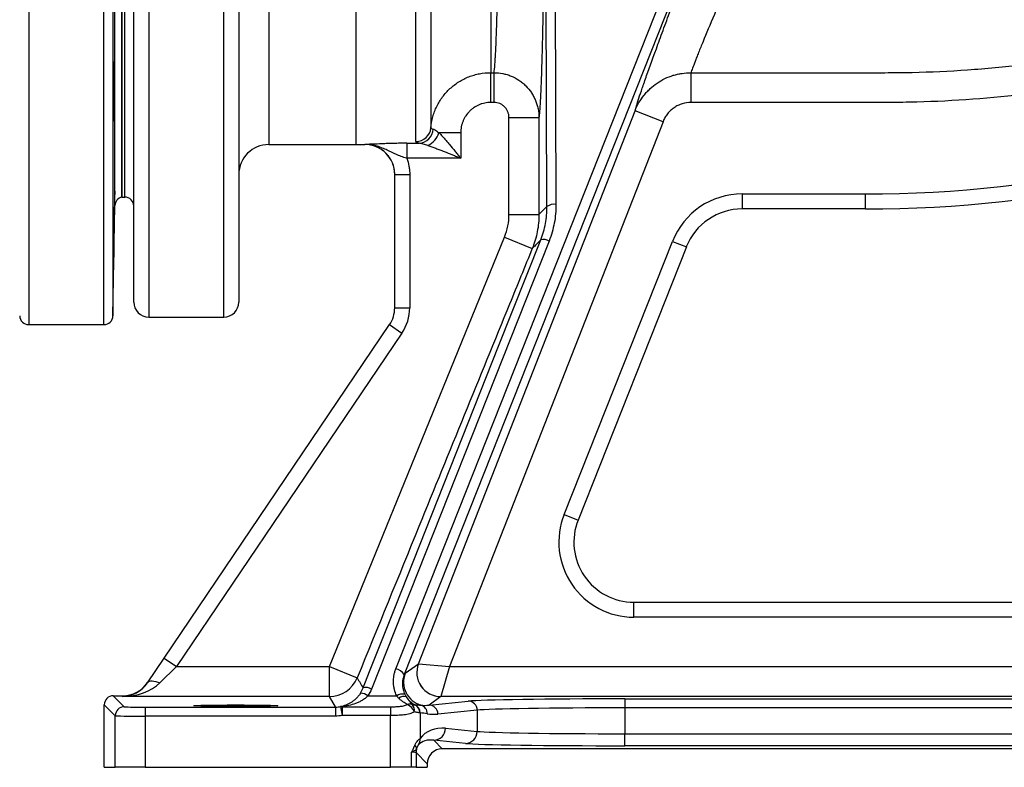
# Model space of a CAD drawing. Header units: millimetres. Extents: x 10 to 1715, y 7 to 2006.
# Tile 7 of 15: x 980 to 1308, y 7 to 256. Entities that reach past the tile are written whole.
import ezdxf

# ---------------------------------------------------------------- set-up
doc = ezdxf.new("R2010")
doc.units = ezdxf.units.MM

msp = doc.modelspace()

# ---------------------------------------------------------------- linework, layer by layer
at = {"color": 8, "linetype": 'Continuous', "lineweight": 25}
for p, q in [((982.99, 559.58), (982.99, 154.58)), ((1008.09, 154.58), (1008.09, 559.55)), ((1011.09, 556.63), (1011.09, 157.53)), ((1015.04, 197.08), (1015.04, 517.08)), ((1063.04, 453.33), (1063.04, 214.58)), ((1011.73, 194.21), (1011.73, 357.08)), ((1023.04, 305.31), (1023.04, 157.08)), ((1048.04, 157.08), (1048.04, 305.31)), ((1095.04, 214.61), (1095.04, 214.61))]:
    msp.add_line(p, q, dxfattribs=at)
at = {"color": 7, "linetype": 'Continuous', "lineweight": 25}
for p, q in [((1014.04, 517.08), (1014.04, 197.08)), ((1014.04, 197.08), (1014.04, 357.08)), ((1092.04, 357.09), (1092.04, 214.58)), ((1018.04, 162.08), (1018.04, 306.61)), ((1053.04, 306.61), (1053.04, 162.08)), ((1105.41, 39.9), (1208.6, 300.14)), ((1155.8, 193.88), (1155.32, 299.39)), ((1158.32, 300.14), (1158.8, 194.63)), ((1211.39, 298.3), (1108.2, 38.06)), ((1137.04, 238.52), (1138.14, 238.52)), ((1137.04, 228.6), (1137.04, 238.52)), ((1138.14, 228.6), (1138.14, 238.52)), ((1203.83, 228.6), (1203.83, 238.52)), ((1138.14, 228.6), (1137.04, 228.6)), ((1112.95, 41.59), (1185.18, 225.84)), ((1143.13, 223.57), (1153.13, 223.57)), ((1143.13, 191.3), (1143.13, 223.57)), ((1153.13, 223.57), (1153.13, 191.3)), ((1194.49, 222.19), (1185.18, 225.84)), ((1194.49, 222.19), (1123.33, 40.67)), ((1127.04, 218.53), (1119.74, 218.53)), ((1127.04, 218.53), (1127.04, 210.02)), ((1063.04, 214.58), (1092.04, 214.58)), ((1092.04, 214.61), (1095.04, 214.61)), ((1109.03, 215.01), (1113.23, 215.01)), ((1109.03, 215.01), (1109.03, 210.02)), ((1127.04, 210.02), (1109.03, 210.02)), ((1105.04, 204.61), (1110.04, 204.61)), ((1105.04, 160.17), (1105.04, 204.61)), ((1110.04, 204.61), (1110.04, 160.17)), ((1014.04, 197.08), (1015.04, 197.08)), ((1220.86, 198.11), (1220.86, 193.11)), ((1220.86, 198.11), (1262.04, 198.11)), ((1262.04, 193.11), (1262.04, 198.11)), ((1011.09, 157.53), (1011.73, 194.21)), ((1143.13, 191.3), (1153.13, 191.3)), ((1262.04, 193.11), (1220.86, 193.11)), ((1083.27, 40.67), (1141.65, 183.75)), ((1156.5, 182.44), (1097.3, 33.18)), ((1141.65, 183.75), (1150.91, 179.97)), ((1161.54, 91.32), (1197.62, 182.32)), ((1197.62, 182.32), (1202.27, 180.48)), ((1202.27, 180.48), (1166.18, 89.48)), ((1105.04, 160.17), (1110.04, 160.17)), ((982.99, 154.58), (1008.09, 154.58)), ((1023.04, 157.08), (1048.04, 157.08)), ((1028.12, 43.47), (1103.32, 154.57)), ((1103.32, 154.57), (1107.46, 151.77)), ((1107.46, 151.77), (1032.26, 40.67)), ((1161.54, 91.32), (1166.18, 89.48)), ((1184.77, 57.11), (1184.77, 62.11)), ((1184.77, 62.11), (1446.38, 62.11)), ((1446.38, 57.11), (1184.77, 57.11)), ((1022.58, 35.28), (1028.12, 43.47)), ((1028.12, 43.47), (1032.26, 40.67)), ((1032.26, 40.67), (1026.72, 35.21)), ((1032.26, 40.67), (1083.27, 40.67)), ((1083.27, 40.67), (1092.52, 36.89)), ((1083.27, 30.67), (1083.27, 40.67)), ((1108.54, 38.42), (1112.95, 41.59)), ((1112.95, 41.59), (1123.33, 40.67)), ((1123.33, 40.67), (1120.4, 30.67)), ((1123.33, 40.67), (1487.77, 40.67)), ((1011.2, 30.95), (1014.87, 27.28)), ((1011.2, 30.95), (1014.33, 30.95)), ((1014.15, 30.67), (1014.33, 30.95)), ((1083.27, 30.67), (1014.15, 30.67)), ((1096.11, 30.88), (1105.7, 30.88)), ((1120.4, 30.67), (1116.47, 27.85)), ((1487.77, 30.67), (1120.4, 30.67)), ((1181.77, 29.91), (1342.31, 29.91)), ((1181.77, 29.91), (1181.77, 26.91)), ((1011.87, 24.28), (1008.2, 27.95)), ((1008.2, 7.11), (1008.2, 27.95)), ((1021.87, 27.16), (1021.87, 24.16)), ((1021.87, 27.16), (1085.3, 27.16)), ((1085.3, 27.16), (1085.3, 24.16)), ((1087, 27.31), (1087.51, 24.35)), ((1087.51, 27.27), (1087.51, 24.35)), ((1087.51, 27.27), (1103.65, 27.27)), ((1103.65, 27.27), (1103.65, 24.35)), ((1116.47, 27.85), (1129.57, 29.14)), ((1181.77, 26.91), (1181.77, 18.29)), ((1342.31, 26.91), (1181.77, 26.91)), ((1011.87, 7.11), (1011.87, 24.28)), ((1021.87, 24.16), (1021.87, 7.11)), ((1085.3, 24.16), (1021.87, 24.16)), ((1103.65, 24.35), (1087.51, 24.35)), ((1103.65, 7.11), (1103.65, 24.35)), ((1113.5, 25.22), (1113.5, 16.71)), ((1132.53, 26.14), (1119.42, 24.85)), ((1132.53, 26.14), (1132.53, 19.07)), ((1121.97, 20.11), (1132.53, 19.07)), ((1181.77, 14.29), (1181.77, 18.29)), ((1181.77, 18.29), (1342.31, 18.29)), ((1118.03, 16.11), (1120.88, 13.27)), ((1128.59, 15.07), (1118.03, 16.11)), ((1403.2, 13.27), (1120.88, 13.27)), ((1342.31, 14.29), (1181.77, 14.29)), ((1110.65, 7.11), (1110.65, 12.12)), ((1112.15, 12), (1112.15, 7.11)), ((1115.88, 8.27), (1112.15, 12)), ((1008.2, 7.11), (1011.87, 7.11)), ((1021.87, 7.11), (1011.87, 7.11)), ((1021.87, 7.11), (1103.65, 7.11)), ((1110.65, 7.11), (1103.65, 7.11)), ((1112.15, 7.11), (1110.65, 7.11)), ((1112.15, 7.11), (1115.88, 7.11)), ((1115.88, 8.27), (1115.88, 7.11))]:
    msp.add_line(p, q, dxfattribs=at)
at = {"color": 7, "linetype": 'Continuous', "lineweight": 25, "flags": 128}
for points in [[(1094.51, 33.55), (1096.66, 38.97), (1105.27, 60.67), (1139.69, 147.44), (1153.71, 182.8)], [(1022.58, 35.28), (1022.84, 35.56), (1023.19, 35.76), (1023.63, 35.87), (1024.15, 35.9), (1024.74, 35.85), (1025.37, 35.72), (1026.03, 35.5), (1026.72, 35.21)], [(1085.3, 27.16), (1085.28, 27.2), (1083.27, 30.67)]]:
    msp.add_lwpolyline(points, dxfattribs=at)
at = {"color": 7, "linetype": 'Continuous', "lineweight": 25}
for centre, radius, start, end in [((1262.04, 607.11), 409, 270, 295.2208), ((1262.04, 607.11), 414, 270, 295.2208), ((1112.14, 220.55), 4.99, 269.8291, 355.1934), ((1112.89, 219.95), 4.96, 273.978, 357.1785), ((1113.14, 220.5), 6.89, 295.3909, 343.3653), ((1063.04, 204.58), 10, 90, 180), ((1095.04, 204.61), 10, 0, 90), ((1014.73, 194.16), 3, 103.3234, 179), ((1015.04, 194.08), 3, 0, 90), ((1220.86, 173.11), 25, 90, 158.3704), ((1158.13, 190.94), 3.75, 79.6939, 128.3695), ((1220.86, 173.11), 20, 90, 158.3704), ((1154.7, 179.46), 3.48, 58.7717, 106.3781), ((1023.04, 162.08), 5, 180, 270), ((1048.04, 162.08), 5, 270, 0), ((1095.04, 160.17), 10, 325.905, 0), ((1095.04, 160.17), 15, 325.905, 0), ((982.99, 157.58), 3, 181, 270), ((1008.09, 157.58), 3, 270, 359), ((1184.77, 82.11), 25, 158.3704, 270), ((1184.77, 82.11), 20, 158.3704, 270), ((1104.61, 35.66), 4.32, 33.7604, 79.3541), ((1120.4, 38.67), 8, 158.6252, 269.9693), ((1120.41, 38.67), 8, 158.6271, 269.9667), ((1083.26, 40.67), 10, 270.0104, 337.7834), ((1414.3, 226.2), 373.34, 210.4684, 211.0654), ((1115.99, 35.5), 8, 158.6265, 254.0061), ((1095.48, 30.16), 3.52, 58.9956, 105.9866), ((1093.73, 28.2), 3.58, 48.4961, 92.1836), ((1107.79, 27.69), 3.81, 81.0508, 123.2859), ((1108.04, 28.05), 2.64, 71.5168, 128.7524), ((1115.55, 35), 8.02, 213.7133, 242.624), ((1014.87, 24.28), 3, 90.0204, 179.9796), ((1087.17, 26.12), 1.2, 73.3263, 98.0264), ((1109.97, 25.73), 2.43, 68.9305, 108.5654), ((1107.71, 24.22), 4.1, 19.3965, 68.7151), ((1108.76, 26.06), 2.85, 350.3606, 43.0535), ((1110.44, 25.27), 2.98, 359.146, 61.4657), ((1110.5, 25.24), 2.99, 359.6151, 62.0834), ((1112.94, 24.95), 2.98, 359.4214, 73.4675), ((1116.43, 24.86), 2.99, 359.7722, 89.3594), ((1129.54, 26.16), 2.99, 359.7722, 89.3594), ((1117.99, 20.1), 3.98, 270.6406, 0.2278), ((1109.75, 16.55), 3.75, 328.5902, 2.4799), ((1128.54, 19.05), 3.98, 270.6406, 0.2278), ((1111.07, 13.34), 1.27, 0.5041, 59.6016), ((1117.15, 12), 5, 164.3089, 179.9822)]:
    msp.add_arc(centre, radius, start, end, dxfattribs=at)
for centre, major_axis, ratio, start_param, end_param in [((1122.55, 38.67), (9.6, -2.92), 0.003727, 3.123847, 3.125051), ((1014.15, 40.67), (9.04, 4.84), 0.968911, 4.233924, 5.209754), ((1014.15, 40.67), (15.18, 0.31), 0.658583, 4.699015, 5.674844), ((1014.33, 40.95), (5.61, 8.28), 0.999778, 3.736559, 4.712389), ((1011.2, 27.95), (2.12, -2.12), 0.999695, 2.356347, 3.926839), ((1122.55, 30.67), (2.15, 0), 0.01625, 3.117767, 3.118971), ((1181.77, 28.98), (53, 0), 0.017455, 1.570796, 2.96706), ((1021.87, 27.28), (7, 0), 0.017455, 3.159046, 4.712389), ((1116.47, 35.85), (9.39, 3.41), 0.782746, 4.156526, 4.435238), ((1181.77, 25.98), (50, 0), 0.018502, 1.570796, 2.96706), ((1021.87, 24.28), (10, 0), 0.012219, 3.159046, 4.712389), ((1119.43, 35.85), (12.25, 4.31), 0.832915, 4.147768, 4.42648), ((1121.98, 11.11), (9.32, -4.16), 0.862813, 1.938407, 2.951585), ((1118.04, 11.11), (5.63, -2.64), 0.774671, 1.919869, 2.933047), ((1181.77, 19.23), (50, 0), 0.018851, 3.316126, 4.712389), ((1120.88, 8.27), (-3.54, 3.54), 0.999695, 5.497939, 7.068431), ((1181.77, 15.23), (54, 0), 0.017455, 3.316126, 4.712389), ((1107.15, 12), (5, 0), 0.03491, 0.017453, 0.794698)]:
    msp.add_ellipse(centre, major_axis=major_axis, ratio=ratio, start_param=start_param, end_param=end_param, dxfattribs=at)
msp.add_ellipse((1052.04, 27.63), major_axis=(14, 0), ratio=0.017455, dxfattribs=at)
for points, knots in [([(1154.72, 437.71), (1154.78, 432.99), (1154.84, 428.09), (1154.94, 417.92), (1154.98, 412.65), (1155.03, 405.83), (1155.04, 404.46), (1155.06, 401.68), (1155.06, 400.28), (1155.09, 396.08), (1155.1, 393.25), (1155.14, 384.75), (1155.16, 379.01), (1155.18, 370.31), (1155.18, 367.4), (1155.19, 363), (1155.19, 361.54), (1155.19, 358.59), (1155.19, 357.11), (1155.19, 349.72), (1155.18, 343.87), (1155.15, 332.31), (1155.13, 326.59), (1155.09, 318.11), (1155.08, 315.3), (1155.05, 311.11), (1155.04, 309.73), (1155.02, 306.98), (1155.01, 305.61), (1154.96, 298.86), (1154.92, 293.64), (1154.81, 283.58), (1154.76, 278.74), (1154.68, 272.92), (1154.66, 271.77), (1154.63, 269.51), (1154.61, 268.39), (1154.56, 265.11), (1154.52, 262.99), (1154.42, 256.85), (1154.34, 253.05), (1154.22, 247.77), (1154.17, 246.09), (1154.11, 243.67), (1154.09, 242.88), (1154.04, 241.35), (1154.02, 240.6), (1153.91, 236.99), (1153.82, 234.47), (1153.63, 230.12), (1153.53, 228.3), (1153.38, 226.1), (1153.33, 225.46), (1153.23, 224.37), (1153.18, 223.92), (1153.13, 223.57)], [0, 0, 0, 0, 0.0625, 0.0625, 0.125, 0.125, 0.140625, 0.140625, 0.15625, 0.15625, 0.1875, 0.1875, 0.25, 0.25, 0.28125, 0.28125, 0.296875, 0.296875, 0.3125, 0.3125, 0.375, 0.375, 0.4375, 0.4375, 0.46875, 0.46875, 0.484375, 0.484375, 0.5, 0.5, 0.5625, 0.5625, 0.625, 0.625, 0.640625, 0.640625, 0.65625, 0.65625, 0.6875, 0.6875, 0.75, 0.75, 0.78125, 0.78125, 0.796875, 0.796875, 0.8125, 0.8125, 0.875, 0.875, 0.9375, 0.9375, 0.96875, 0.96875, 1, 1, 1, 1]), ([(1136.93, 427.61), (1136.92, 423.41), (1136.92, 419.06), (1136.92, 410.03), (1136.92, 405.36), (1136.91, 399.33), (1136.91, 398.12), (1136.91, 395.66), (1136.92, 394.42), (1136.92, 390.7), (1136.92, 388.21), (1136.92, 380.69), (1136.92, 375.62), (1136.93, 365.39), (1136.93, 360.22), (1136.94, 349.78), (1136.95, 344.63), (1136.96, 334.43), (1136.97, 329.4), (1136.97, 321.94), (1136.98, 319.47), (1136.98, 315.78), (1136.98, 314.56), (1136.99, 312.13), (1136.99, 310.93), (1137, 304.98), (1137, 300.38), (1137.01, 291.53), (1137.02, 287.27), (1137.02, 282.16), (1137.02, 281.14), (1137.03, 279.15), (1137.03, 278.16), (1137.03, 275.26), (1137.03, 273.4), (1137.04, 267.98), (1137.04, 264.63), (1137.04, 259.98), (1137.04, 258.5), (1137.05, 256.37), (1137.05, 255.67), (1137.05, 254.32), (1137.05, 253.66), (1137.05, 250.46), (1137.05, 248.23), (1137.05, 244.37), (1137.05, 242.75), (1137.05, 241.12), (1137.04, 240.82), (1137.04, 240.25), (1137.04, 239.98), (1137.04, 239.25), (1137.04, 238.84), (1137.04, 238.52)], [0, 0, 0, 0, 0.0625, 0.0625, 0.125, 0.125, 0.140625, 0.140625, 0.15625, 0.15625, 0.1875, 0.1875, 0.25, 0.25, 0.3125, 0.3125, 0.375, 0.375, 0.4375, 0.4375, 0.46875, 0.46875, 0.484375, 0.484375, 0.5, 0.5, 0.5625, 0.5625, 0.625, 0.625, 0.640625, 0.640625, 0.65625, 0.65625, 0.6875, 0.6875, 0.75, 0.75, 0.78125, 0.78125, 0.796875, 0.796875, 0.8125, 0.8125, 0.875, 0.875, 0.9375, 0.9375, 0.953125, 0.953125, 0.96875, 0.96875, 1, 1, 1, 1]), ([(1138.14, 238.52), (1138.24, 239.16), (1138.34, 240.13), (1138.47, 241.75), (1138.49, 242.1), (1138.54, 242.83), (1138.57, 243.22), (1138.64, 244.45), (1138.69, 245.34), (1138.83, 248.24), (1138.92, 250.47), (1139.05, 254.26), (1139.09, 255.6), (1139.16, 257.72), (1139.18, 258.45), (1139.22, 259.94), (1139.24, 260.7), (1139.34, 264.62), (1139.41, 267.99), (1139.55, 275.19), (1139.62, 279.01), (1139.71, 285.11), (1139.74, 287.2), (1139.78, 290.42), (1139.79, 291.51), (1139.82, 293.7), (1139.83, 294.8), (1139.89, 300.37), (1139.93, 304.96), (1140, 314.42), (1140.03, 319.28), (1140.06, 325.54), (1140.07, 326.8), (1140.08, 329.33), (1140.08, 330.59), (1140.09, 334.39), (1140.1, 336.94), (1140.11, 344.58), (1140.12, 349.71), (1140.12, 357.45), (1140.11, 360.03), (1140.11, 365.22), (1140.1, 367.82), (1140.08, 375.56), (1140.06, 380.63), (1140.01, 390.62), (1139.98, 395.53), (1139.93, 401.57), (1139.92, 402.77), (1139.9, 405.16), (1139.89, 406.35), (1139.86, 409.89), (1139.84, 412.21), (1139.77, 419.02), (1139.72, 423.4), (1139.66, 427.6)], [0, 0, 0, 0, 0.0625, 0.0625, 0.078125, 0.078125, 0.09375, 0.09375, 0.125, 0.125, 0.1875, 0.1875, 0.21875, 0.21875, 0.234375, 0.234375, 0.25, 0.25, 0.3125, 0.3125, 0.375, 0.375, 0.40625, 0.40625, 0.421875, 0.421875, 0.4375, 0.4375, 0.5, 0.5, 0.5625, 0.5625, 0.578125, 0.578125, 0.59375, 0.59375, 0.625, 0.625, 0.6875, 0.6875, 0.71875, 0.71875, 0.75, 0.75, 0.8125, 0.8125, 0.875, 0.875, 0.890625, 0.890625, 0.90625, 0.90625, 0.9375, 0.9375, 1, 1, 1, 1]), ([(1112.12, 215.56), (1112.12, 216.17), (1112.12, 217.06), (1112.12, 219.39), (1112.12, 220.83), (1112.12, 224.26), (1112.12, 226.24), (1112.12, 229.08), (1112.12, 229.67), (1112.12, 230.86), (1112.12, 231.48), (1112.12, 233.36), (1112.12, 234.68), (1112.12, 238.8), (1112.12, 241.78), (1112.12, 248.21), (1112.12, 251.65), (1112.12, 256.25), (1112.12, 257.19), (1112.12, 259.08), (1112.12, 260.04), (1112.12, 262.94), (1112.12, 264.92), (1112.12, 270.98), (1112.12, 275.18), (1112.12, 283.91), (1112.11, 288.43), (1112.11, 294.3), (1112.11, 295.49), (1112.11, 297.87), (1112.11, 299.07), (1112.11, 302.68), (1112.11, 305.11), (1112.11, 312.44), (1112.11, 317.41), (1112.11, 327.5), (1112.1, 332.62), (1112.1, 339.12), (1112.1, 340.43), (1112.1, 343.05), (1112.1, 344.36), (1112.1, 348.29), (1112.1, 350.9), (1112.1, 358.73), (1112.1, 363.92), (1112.1, 374.29), (1112.1, 379.45), (1112.1, 385.88), (1112.1, 387.17), (1112.1, 389.74), (1112.1, 391.02), (1112.1, 394.85), (1112.1, 397.39), (1112.1, 399.9)], [0, 0, 0, 0, 0.0625, 0.0625, 0.125, 0.125, 0.1875, 0.1875, 0.203125, 0.203125, 0.21875, 0.21875, 0.25, 0.25, 0.3125, 0.3125, 0.375, 0.375, 0.390625, 0.390625, 0.40625, 0.40625, 0.4375, 0.4375, 0.5, 0.5, 0.5625, 0.5625, 0.578125, 0.578125, 0.59375, 0.59375, 0.625, 0.625, 0.6875, 0.6875, 0.75, 0.75, 0.765625, 0.765625, 0.78125, 0.78125, 0.8125, 0.8125, 0.875, 0.875, 0.9375, 0.9375, 0.953125, 0.953125, 0.96875, 0.96875, 1, 1, 1, 1]), ([(1117.09, 398.5), (1117.09, 393.64), (1117.09, 388.73), (1117.09, 378.83), (1117.09, 373.84), (1117.09, 366.28), (1117.09, 363.75), (1117.09, 359.94), (1117.09, 358.67), (1117.09, 356.12), (1117.09, 354.85), (1117.09, 348.51), (1117.09, 338.44), (1117.09, 328.52), (1117.09, 322.37), (1117.09, 321.15), (1117.09, 318.7), (1117.09, 317.47), (1117.1, 313.83), (1117.1, 311.43), (1117.1, 304.33), (1117.1, 299.72), (1117.1, 290.74), (1117.1, 286.37), (1117.1, 281.05), (1117.1, 280), (1117.1, 277.9), (1117.1, 276.86), (1117.1, 273.78), (1117.1, 271.77), (1117.1, 265.9), (1117.1, 262.19), (1117.11, 255.15), (1117.11, 251.83), (1117.11, 247.14), (1117.11, 245.62), (1117.11, 242.7), (1117.11, 241.3), (1117.11, 237.3), (1117.11, 234.88), (1117.11, 230.54), (1117.11, 228.62), (1117.11, 226.12), (1117.11, 225.35), (1117.11, 224.28), (1117.11, 223.95), (1117.11, 223.31), (1117.11, 223.01), (1117.11, 221.58), (1117.11, 220.72), (1117.11, 220.13)], [0, 0, 0, 0, 0.0625, 0.0625, 0.125, 0.125, 0.15625, 0.15625, 0.171875, 0.171875, 0.1875, 0.1875, 0.25, 0.3125, 0.3125, 0.328125, 0.328125, 0.34375, 0.34375, 0.375, 0.375, 0.4375, 0.4375, 0.5, 0.5, 0.515625, 0.515625, 0.53125, 0.53125, 0.5625, 0.5625, 0.625, 0.625, 0.6875, 0.6875, 0.71875, 0.71875, 0.75, 0.75, 0.8125, 0.8125, 0.875, 0.875, 0.90625, 0.90625, 0.921875, 0.921875, 0.9375, 0.9375, 1, 1, 1, 1]), ([(1185.18, 225.84), (1185.39, 226.68), (1185.81, 228.08), (1186.78, 231.01), (1187.15, 232.12), (1187.69, 233.69), (1187.8, 234.02), (1188.03, 234.68), (1188.15, 235.02), (1188.51, 236.05), (1188.77, 236.78), (1190.1, 240.54), (1191.36, 244.02), (1193.52, 249.94), (1194.29, 252.02), (1195.51, 255.33), (1195.93, 256.46), (1196.78, 258.77), (1197.22, 259.94), (1199.45, 265.91), (1201.37, 271.03), (1204.45, 279.19), (1205.51, 281.99), (1207.16, 286.31), (1207.71, 287.78), (1208.84, 290.73), (1209.41, 292.22), (1212.27, 299.72), (1214.64, 305.9), (1219.53, 318.61), (1222.05, 325.14), (1224.65, 331.83)], [0, 0, 0, 0, 0.125, 0.125, 0.1875, 0.1875, 0.203125, 0.203125, 0.21875, 0.21875, 0.25, 0.25, 0.375, 0.375, 0.4375, 0.4375, 0.46875, 0.46875, 0.5, 0.5, 0.625, 0.625, 0.6875, 0.6875, 0.71875, 0.71875, 0.75, 0.75, 0.875, 0.875, 1, 1, 1, 1]), ([(1243.38, 329.23), (1240.8, 323.6), (1238.3, 318.1), (1234.67, 310.03), (1233.48, 307.38), (1231.72, 303.45), (1231.14, 302.15), (1229.97, 299.56), (1229.4, 298.28), (1228.26, 295.72), (1227.69, 294.45), (1226.57, 291.95), (1226.02, 290.71), (1224.39, 287.05), (1223.33, 284.67), (1220.26, 277.73), (1218.33, 273.35), (1216.1, 268.21), (1215.66, 267.2), (1214.79, 265.22), (1214.37, 264.25), (1213.15, 261.41), (1212.37, 259.61), (1210.19, 254.51), (1208.92, 251.49), (1207.29, 247.56), (1206.8, 246.35), (1206.13, 244.7), (1205.92, 244.17), (1205.53, 243.18), (1205.35, 242.72), (1204.51, 240.55), (1204.06, 239.29), (1203.83, 238.52)], [0, 0, 0, 0, 0.125, 0.125, 0.1875, 0.1875, 0.21875, 0.21875, 0.25, 0.25, 0.28125, 0.28125, 0.3125, 0.3125, 0.375, 0.375, 0.5, 0.5, 0.53125, 0.53125, 0.5625, 0.5625, 0.625, 0.625, 0.75, 0.75, 0.8125, 0.8125, 0.84375, 0.84375, 0.875, 0.875, 1, 1, 1, 1]), ([(1203.83, 238.52), (1216.13, 238.52), (1228.43, 238.52), (1246.88, 238.52), (1253.03, 238.52), (1260.71, 238.52), (1262.25, 238.52), (1265.32, 238.52), (1266.86, 238.52), (1269.94, 238.52), (1271.47, 238.53), (1274.55, 238.56), (1276.08, 238.58), (1283.77, 238.75), (1289.91, 239.03), (1299.12, 239.68), (1302.19, 239.93), (1308.33, 240.51), (1311.38, 240.84), (1326.62, 242.65), (1338.65, 244.68), (1362.42, 249.87), (1374.15, 253.03), (1397.31, 260.49), (1408.74, 264.8), (1422.84, 270.92), (1425.65, 272.18), (1431.24, 274.77), (1434.01, 276.1), (1442.29, 280.18), (1447.74, 283.03), (1458.49, 288.97), (1463.79, 292.07), (1474.25, 298.53), (1479.4, 301.89), (1484.49, 305.38)], [0, 0, 0, 0, 0.125, 0.125, 0.1875, 0.1875, 0.203125, 0.203125, 0.21875, 0.21875, 0.234375, 0.234375, 0.25, 0.25, 0.3125, 0.3125, 0.34375, 0.34375, 0.375, 0.375, 0.5, 0.5, 0.625, 0.625, 0.75, 0.75, 0.78125, 0.78125, 0.8125, 0.8125, 0.875, 0.875, 0.9375, 0.9375, 1, 1, 1, 1]), ([(1490.09, 297.23), (1484.89, 293.66), (1479.63, 290.23), (1468.97, 283.64), (1463.57, 280.49), (1452.64, 274.45), (1447.12, 271.55), (1435.94, 266.02), (1430.29, 263.39), (1413.14, 255.9), (1401.44, 251.45), (1386.47, 246.59), (1383.46, 245.66), (1377.43, 243.86), (1374.41, 243), (1365.33, 240.54), (1359.26, 239.05), (1340.98, 235.03), (1328.71, 232.95), (1304.02, 229.95), (1291.6, 229.04), (1277.53, 228.69), (1275.97, 228.65), (1272.84, 228.61), (1271.27, 228.6), (1268.13, 228.6), (1266.57, 228.6), (1263.43, 228.6), (1261.86, 228.6), (1254.02, 228.6), (1247.75, 228.6), (1228.93, 228.6), (1216.38, 228.6), (1203.83, 228.6)], [0, 0, 0, 0, 0.0625, 0.0625, 0.125, 0.125, 0.1875, 0.1875, 0.25, 0.25, 0.375, 0.375, 0.40625, 0.40625, 0.4375, 0.4375, 0.5, 0.5, 0.625, 0.625, 0.75, 0.75, 0.765625, 0.765625, 0.78125, 0.78125, 0.796875, 0.796875, 0.8125, 0.8125, 0.875, 0.875, 1, 1, 1, 1]), ([(1011.69, 236.18), (1011.68, 235.48), (1011.67, 234.77), (1011.66, 233.7), (1011.65, 233.34), (1011.64, 232.62), (1011.64, 232.25), (1011.62, 231.18), (1011.61, 230.48), (1011.6, 229.46), (1011.59, 229.12), (1011.58, 228.46), (1011.57, 228.14), (1011.55, 227.21), (1011.54, 226.63), (1011.52, 225.81), (1011.51, 225.55), (1011.5, 225.06), (1011.49, 224.59), (1011.48, 224.19), (1011.47, 223.81), (1011.46, 223.63), (1011.44, 223.15), (1011.43, 222.9), (1011.42, 222.62), (1011.41, 222.54), (1011.4, 222.42), (1011.4, 222.38), (1011.38, 222.31), (1011.37, 222.33), (1011.36, 222.47), (1011.36, 222.54), (1011.35, 222.7), (1011.35, 222.8), (1011.34, 223.15), (1011.34, 223.44), (1011.33, 224.17), (1011.33, 224.59), (1011.33, 225.3), (1011.33, 225.55), (1011.33, 226.07), (1011.33, 226.35), (1011.33, 227.21), (1011.33, 227.82), (1011.34, 229.11), (1011.35, 229.79), (1011.36, 231.18), (1011.37, 231.89), (1011.38, 232.97), (1011.38, 233.33), (1011.39, 234.05), (1011.4, 234.77), (1011.41, 235.47), (1011.42, 236.17), (1011.43, 236.52), (1011.44, 237.55), (1011.45, 238.21), (1011.47, 239.14), (1011.48, 239.44), (1011.49, 240.03), (1011.5, 240.31), (1011.51, 241.13), (1011.53, 241.62), (1011.55, 242.27), (1011.55, 242.48), (1011.56, 242.86), (1011.57, 243.04), (1011.59, 243.52), (1011.6, 243.77), (1011.62, 244.05), (1011.62, 244.13), (1011.63, 244.25), (1011.64, 244.33), (1011.65, 244.34), (1011.66, 244.32), (1011.67, 244.29), (1011.68, 244.15), (1011.69, 243.99), (1011.7, 243.52), (1011.7, 243.22), (1011.71, 242.51), (1011.71, 242.09), (1011.71, 241.38), (1011.71, 241.12), (1011.71, 240.6), (1011.71, 240.32), (1011.71, 239.47), (1011.71, 238.86), (1011.7, 237.56), (1011.69, 236.88), (1011.69, 236.18)], [0, 0, 0, 0, 0.03125, 0.03125, 0.046875, 0.046875, 0.0625, 0.0625, 0.09375, 0.09375, 0.109375, 0.109375, 0.125, 0.125, 0.15625, 0.15625, 0.171875, 0.171875, 0.1875, 0.203125, 0.203125, 0.21875, 0.21875, 0.25, 0.25, 0.265625, 0.265625, 0.28125, 0.28125, 0.3125, 0.3125, 0.328125, 0.328125, 0.34375, 0.34375, 0.375, 0.375, 0.40625, 0.40625, 0.421875, 0.421875, 0.4375, 0.4375, 0.46875, 0.46875, 0.5, 0.5, 0.53125, 0.53125, 0.546875, 0.546875, 0.5625, 0.578125, 0.578125, 0.59375, 0.59375, 0.625, 0.625, 0.640625, 0.640625, 0.65625, 0.65625, 0.6875, 0.6875, 0.703125, 0.703125, 0.71875, 0.71875, 0.75, 0.75, 0.765625, 0.765625, 0.78125, 0.796875, 0.796875, 0.8125, 0.8125, 0.84375, 0.84375, 0.875, 0.875, 0.90625, 0.90625, 0.921875, 0.921875, 0.9375, 0.9375, 0.96875, 0.96875, 1, 1, 1, 1]), ([(1117.11, 220.13), (1117.2, 221.36), (1117.42, 222.58), (1117.91, 224.37), (1118.1, 224.97), (1118.54, 226.14), (1118.78, 226.71), (1119.59, 228.38), (1120.23, 229.43), (1121.35, 230.94), (1121.74, 231.42), (1122.57, 232.35), (1123.01, 232.79), (1124.37, 234.05), (1125.35, 234.8), (1127.48, 236.13), (1128.58, 236.69), (1130.31, 237.37), (1130.9, 237.56), (1132.09, 237.91), (1132.7, 238.06), (1134.55, 238.4), (1135.79, 238.52), (1137.04, 238.52)], [0, 0, 0, 0, 0.125, 0.125, 0.1875, 0.1875, 0.25, 0.25, 0.375, 0.375, 0.4375, 0.4375, 0.5, 0.5, 0.625, 0.625, 0.75, 0.75, 0.8125, 0.8125, 0.875, 0.875, 1, 1, 1, 1]), ([(1138.14, 238.52), (1139.13, 238.52), (1140.1, 238.42), (1141.54, 238.14), (1142.01, 238.02), (1142.95, 237.73), (1143.42, 237.56), (1144.78, 237), (1145.64, 236.54), (1146.86, 235.73), (1147.26, 235.44), (1148.02, 234.81), (1148.38, 234.48), (1149.42, 233.45), (1150.04, 232.7), (1150.86, 231.47), (1151.12, 231.05), (1151.58, 230.19), (1152, 229.31), (1152.33, 228.39), (1152.62, 227.46), (1152.74, 226.98), (1153.03, 225.53), (1153.13, 224.56), (1153.13, 223.57)], [0, 0, 0, 0, 0.125, 0.125, 0.1875, 0.1875, 0.25, 0.25, 0.375, 0.375, 0.4375, 0.4375, 0.5, 0.5, 0.625, 0.625, 0.6875, 0.6875, 0.75, 0.8125, 0.8125, 0.875, 0.875, 1, 1, 1, 1]), ([(1185.18, 225.84), (1185.55, 226.78), (1185.99, 227.68), (1186.98, 229.39), (1187.54, 230.21), (1188.47, 231.39), (1188.8, 231.77), (1189.48, 232.5), (1189.84, 232.85), (1190.93, 233.87), (1191.71, 234.49), (1193.35, 235.61), (1194.23, 236.12), (1196.03, 236.98), (1196.95, 237.34), (1198.38, 237.78), (1198.86, 237.91), (1199.84, 238.13), (1200.33, 238.22), (1201.82, 238.45), (1202.83, 238.52), (1203.83, 238.52)], [0, 0, 0, 0, 0.125, 0.125, 0.25, 0.25, 0.3125, 0.3125, 0.375, 0.375, 0.5, 0.5, 0.625, 0.625, 0.75, 0.75, 0.8125, 0.8125, 0.875, 0.875, 1, 1, 1, 1]), ([(1137.04, 228.6), (1136.38, 228.6), (1135.73, 228.53), (1134.77, 228.34), (1134.45, 228.26), (1133.82, 228.07), (1133.51, 227.95), (1132.6, 227.57), (1132.02, 227.26), (1131.21, 226.71), (1130.94, 226.51), (1130.43, 226.09), (1130.19, 225.87), (1129.5, 225.17), (1129.09, 224.67), (1128.54, 223.84), (1128.37, 223.55), (1128.06, 222.97), (1127.79, 222.38), (1127.57, 221.77), (1127.38, 221.14), (1127.3, 220.82), (1127.11, 219.84), (1127.04, 219.19), (1127.04, 218.53)], [0, 0, 0, 0, 0.125, 0.125, 0.1875, 0.1875, 0.25, 0.25, 0.375, 0.375, 0.4375, 0.4375, 0.5, 0.5, 0.625, 0.625, 0.6875, 0.6875, 0.75, 0.8125, 0.8125, 0.875, 0.875, 1, 1, 1, 1]), ([(1143.13, 223.57), (1143.13, 223.9), (1143.1, 224.23), (1143, 224.71), (1142.96, 224.87), (1142.87, 225.18), (1142.81, 225.34), (1142.63, 225.79), (1142.48, 226.08), (1142.12, 226.63), (1141.91, 226.89), (1141.45, 227.35), (1141.2, 227.56), (1140.79, 227.83), (1140.65, 227.92), (1140.36, 228.08), (1140.21, 228.15), (1139.76, 228.34), (1139.45, 228.43), (1138.8, 228.56), (1138.47, 228.6), (1138.14, 228.6)], [0, 0, 0, 0, 0.125, 0.125, 0.1875, 0.1875, 0.25, 0.25, 0.375, 0.375, 0.5, 0.5, 0.625, 0.625, 0.6875, 0.6875, 0.75, 0.75, 0.875, 0.875, 1, 1, 1, 1]), ([(1203.83, 228.6), (1202.82, 228.6), (1201.84, 228.44), (1200.64, 228.07), (1200.4, 227.99), (1199.93, 227.8), (1199.7, 227.7), (1199.03, 227.37), (1198.6, 227.12), (1197.77, 226.56), (1197.37, 226.24), (1196.64, 225.56), (1196.3, 225.19), (1195.68, 224.41), (1195.4, 223.99), (1194.9, 223.12), (1194.68, 222.66), (1194.49, 222.19)], [0, 0, 0, 0, 0.25, 0.25, 0.3125, 0.3125, 0.375, 0.375, 0.5, 0.5, 0.625, 0.625, 0.75, 0.75, 0.875, 0.875, 1, 1, 1, 1]), ([(1117.11, 220.13), (1117.1, 220.04), (1117.17, 219.96), (1117.41, 219.82), (1117.59, 219.76), (1117.84, 219.71)], [0, 0, 0, 0, 0.5, 0.5, 1, 1, 1, 1]), ([(1117.84, 219.71), (1118.08, 219.66), (1118.36, 219.52), (1118.84, 219.21), (1119.02, 219.09), (1119.37, 218.83), (1119.55, 218.68), (1119.74, 218.53)], [0, 0, 0, 0, 0.5, 0.5, 0.75, 0.75, 1, 1, 1, 1]), ([(1119.74, 218.53), (1120.02, 218.25), (1120.31, 217.95), (1120.9, 217.32), (1121.19, 217), (1121.79, 216.33), (1122.09, 215.98), (1122.69, 215.28), (1123, 214.91), (1123.92, 213.81), (1124.54, 213.07), (1125.48, 211.93), (1125.79, 211.55), (1126.26, 210.98), (1126.42, 210.78), (1126.73, 210.4), (1126.89, 210.21), (1127.04, 210.02)], [0, 0, 0, 0, 0.125, 0.125, 0.25, 0.25, 0.375, 0.375, 0.5, 0.5, 0.75, 0.75, 0.875, 0.875, 0.9375, 0.9375, 1, 1, 1, 1]), ([(1109.03, 215.01), (1108.29, 215.01), (1107.55, 215), (1106.47, 214.99), (1106.11, 214.98), (1105.4, 214.97), (1105.04, 214.96), (1103.99, 214.93), (1103.33, 214.91), (1102.36, 214.88), (1102.05, 214.86), (1101.44, 214.84), (1101.13, 214.83), (1099.67, 214.77), (1098.64, 214.72), (1097.23, 214.66), (1096.77, 214.65), (1096.12, 214.63), (1095.9, 214.63), (1095.47, 214.62), (1095.25, 214.61), (1095.04, 214.61)], [0, 0, 0, 0, 0.125, 0.125, 0.1875, 0.1875, 0.25, 0.25, 0.375, 0.375, 0.4375, 0.4375, 0.5, 0.5, 0.75, 0.75, 0.875, 0.875, 0.9375, 0.9375, 1, 1, 1, 1]), ([(1109.03, 210.02), (1108.4, 210.21), (1107.79, 210.41), (1106.6, 210.84), (1106.02, 211.08), (1104.89, 211.58), (1104.33, 211.84), (1103.24, 212.36), (1102.69, 212.63), (1101.59, 213.13), (1101.03, 213.36), (1099.89, 213.79), (1099.32, 213.97), (1098.13, 214.28), (1097.53, 214.41), (1096.6, 214.53), (1096.29, 214.56), (1095.82, 214.59), (1095.59, 214.6), (1095.35, 214.61), (1095.2, 214.61), (1095.12, 214.61), (1095.04, 214.61)], [0, 0, 0, 0, 0.125, 0.125, 0.25, 0.25, 0.375, 0.375, 0.5, 0.5, 0.625, 0.625, 0.75, 0.75, 0.875, 0.875, 0.9375, 0.9375, 0.96875, 0.984375, 0.984375, 1, 1, 1, 1]), ([(1105.04, 204.61), (1105.04, 205.27), (1104.98, 205.92), (1104.79, 206.88), (1104.71, 207.2), (1104.52, 207.82), (1104.41, 208.14), (1104.03, 209.04), (1103.72, 209.62), (1103.18, 210.43), (1102.98, 210.7), (1102.56, 211.21), (1102.35, 211.45), (1101.65, 212.14), (1101.15, 212.56), (1100.33, 213.1), (1100.05, 213.27), (1099.47, 213.58), (1098.88, 213.86), (1098.27, 214.08), (1097.64, 214.27), (1097.32, 214.35), (1096.35, 214.55), (1095.7, 214.61), (1095.04, 214.61)], [0, 0, 0, 0, 0.125, 0.125, 0.1875, 0.1875, 0.25, 0.25, 0.375, 0.375, 0.4375, 0.4375, 0.5, 0.5, 0.625, 0.625, 0.6875, 0.6875, 0.75, 0.8125, 0.8125, 0.875, 0.875, 1, 1, 1, 1]), ([(1113.23, 215.01), (1112.86, 215.07), (1112.58, 215.16), (1112.22, 215.34), (1112.12, 215.44), (1112.12, 215.56)], [0, 0, 0, 0, 0.5, 0.5, 1, 1, 1, 1]), ([(1116.1, 214.27), (1115.56, 214.45), (1115.05, 214.61), (1114.33, 214.8), (1114.1, 214.86), (1113.65, 214.95), (1113.43, 214.99), (1113.23, 215.01)], [0, 0, 0, 0, 0.5, 0.5, 0.75, 0.75, 1, 1, 1, 1]), ([(1116.1, 214.27), (1116.95, 213.99), (1117.83, 213.67), (1119.19, 213.16), (1119.65, 212.98), (1120.56, 212.63), (1121.02, 212.45), (1122.4, 211.9), (1123.32, 211.53), (1124.71, 210.97), (1125.17, 210.78), (1126.11, 210.4), (1126.57, 210.21), (1127.04, 210.02)], [0, 0, 0, 0, 0.25, 0.25, 0.375, 0.375, 0.5, 0.5, 0.75, 0.75, 0.875, 0.875, 1, 1, 1, 1]), ([(1109.03, 210.02), (1109.37, 209.16), (1109.62, 208.27), (1109.87, 206.92), (1109.93, 206.46), (1110.02, 205.54), (1110.04, 205.08), (1110.04, 204.61)], [0, 0, 0, 0, 0.5, 0.5, 0.75, 0.75, 1, 1, 1, 1]), ([(1011.69, 195.82), (1011.68, 195.3), (1011.67, 194.75), (1011.66, 193.85), (1011.65, 193.55), (1011.64, 192.91), (1011.64, 192.58), (1011.62, 191.58), (1011.61, 190.89), (1011.6, 189.84), (1011.59, 189.48), (1011.58, 188.76), (1011.57, 188.4), (1011.55, 187.32), (1011.54, 186.61), (1011.52, 185.54), (1011.51, 185.19), (1011.5, 184.5), (1011.49, 183.83), (1011.48, 183.18), (1011.47, 182.54), (1011.46, 182.23), (1011.44, 181.33), (1011.43, 180.77), (1011.42, 180.01), (1011.41, 179.77), (1011.4, 179.31), (1011.4, 179.09), (1011.38, 178.5), (1011.37, 178.16), (1011.36, 177.74), (1011.36, 177.62), (1011.35, 177.41), (1011.35, 177.32), (1011.34, 177.11), (1011.34, 177.04), (1011.33, 177.04), (1011.33, 177.11), (1011.33, 177.32), (1011.33, 177.41), (1011.33, 177.62), (1011.33, 177.74), (1011.33, 178.15), (1011.33, 178.49), (1011.34, 179.29), (1011.35, 179.75), (1011.36, 180.77), (1011.37, 181.32), (1011.38, 182.22), (1011.38, 182.54), (1011.39, 183.17), (1011.4, 183.82), (1011.41, 184.5), (1011.42, 185.18), (1011.43, 185.54), (1011.44, 186.6), (1011.45, 187.32), (1011.47, 188.39), (1011.48, 188.75), (1011.49, 189.47), (1011.5, 189.83), (1011.51, 190.89), (1011.53, 191.58), (1011.55, 192.57), (1011.55, 192.9), (1011.56, 193.54), (1011.57, 193.85), (1011.59, 194.74), (1011.6, 195.3), (1011.62, 196.07), (1011.62, 196.31), (1011.63, 196.77), (1011.64, 197.2), (1011.65, 197.57), (1011.66, 197.91), (1011.67, 198.06), (1011.68, 198.48), (1011.69, 198.69), (1011.7, 198.97), (1011.7, 199.04), (1011.71, 199.04), (1011.71, 198.97), (1011.71, 198.76), (1011.71, 198.67), (1011.71, 198.47), (1011.71, 198.34), (1011.71, 197.93), (1011.71, 197.6), (1011.7, 196.79), (1011.69, 196.33), (1011.69, 195.82)], [0, 0, 0, 0, 0.03125, 0.03125, 0.046875, 0.046875, 0.0625, 0.0625, 0.09375, 0.09375, 0.109375, 0.109375, 0.125, 0.125, 0.15625, 0.15625, 0.171875, 0.171875, 0.1875, 0.203125, 0.203125, 0.21875, 0.21875, 0.25, 0.25, 0.265625, 0.265625, 0.28125, 0.28125, 0.3125, 0.3125, 0.328125, 0.328125, 0.34375, 0.34375, 0.375, 0.375, 0.40625, 0.40625, 0.421875, 0.421875, 0.4375, 0.4375, 0.46875, 0.46875, 0.5, 0.5, 0.53125, 0.53125, 0.546875, 0.546875, 0.5625, 0.578125, 0.578125, 0.59375, 0.59375, 0.625, 0.625, 0.640625, 0.640625, 0.65625, 0.65625, 0.6875, 0.6875, 0.703125, 0.703125, 0.71875, 0.71875, 0.75, 0.75, 0.765625, 0.765625, 0.78125, 0.796875, 0.796875, 0.8125, 0.8125, 0.84375, 0.84375, 0.875, 0.875, 0.90625, 0.90625, 0.921875, 0.921875, 0.9375, 0.9375, 0.96875, 0.96875, 1, 1, 1, 1]), ([(1153.71, 182.8), (1154.41, 184.57), (1154.94, 186.39), (1155.64, 190.11), (1155.81, 191.99), (1155.8, 193.88)], [0, 0, 0, 0, 0.5, 0.5, 1, 1, 1, 1]), ([(1158.8, 194.63), (1158.81, 192.53), (1158.62, 190.46), (1157.85, 186.4), (1157.28, 184.4), (1156.5, 182.44)], [0, 0, 0, 0, 0.5, 0.5, 1, 1, 1, 1]), ([(1153.13, 191.3), (1153.13, 189.35), (1152.94, 187.43), (1152.38, 184.59), (1152.15, 183.66), (1151.6, 181.8), (1151.28, 180.87), (1150.91, 179.97)], [0, 0, 0, 0, 0.5, 0.5, 0.75, 0.75, 1, 1, 1, 1]), ([(1153.71, 182.8), (1153.37, 182.45), (1153.03, 182.1), (1152.69, 181.75), (1152.36, 181.42), (1152.03, 181.09), (1151.71, 180.77), (1151.44, 180.5), (1151.17, 180.23), (1150.91, 179.97)], [0.0027693, 0.0027693, 0.0027693, 0.0027693, 0.06, 0.06, 0.06, 0.1144312, 0.1144312, 0.1144312, 0.1589586, 0.1589586, 0.1589586, 0.1589586]), ([(1150.91, 179.97), (1148.39, 173.8), (1145.87, 167.62), (1143.35, 161.45), (1133.28, 136.76), (1123.21, 112.07), (1113.13, 87.38), (1106.26, 70.55), (1099.39, 53.72), (1092.52, 36.89)], [0, 0, 0, 0, 0.02, 0.02, 0.02, 0.1, 0.1, 0.1, 0.154532, 0.154532, 0.154532, 0.154532]), ([(1105.7, 30.88), (1105.36, 31.59), (1105.11, 32.31), (1104.83, 33.44), (1104.76, 33.82), (1104.66, 34.58), (1104.63, 34.97), (1104.59, 36.13), (1104.64, 36.9), (1104.84, 38.04), (1104.93, 38.42), (1105.14, 39.17), (1105.26, 39.54), (1105.41, 39.9)], [0, 0, 0, 0, 0.25, 0.25, 0.375, 0.375, 0.5, 0.5, 0.75, 0.75, 0.875, 0.875, 1, 1, 1, 1]), ([(1108.2, 38.06), (1107.99, 37.53), (1107.83, 36.98), (1107.69, 36.15), (1107.65, 35.87), (1107.61, 35.31), (1107.6, 35.02), (1107.62, 34.18), (1107.69, 33.62), (1107.95, 32.52), (1108.14, 31.98), (1108.39, 31.46)], [0, 0, 0, 0, 0.25, 0.25, 0.375, 0.375, 0.5, 0.5, 0.75, 0.75, 1, 1, 1, 1]), ([(1093.6, 31.78), (1093.37, 31.43), (1093.14, 31.11), (1092.64, 30.51), (1092.39, 30.24), (1091.86, 29.72), (1091.58, 29.49), (1091.04, 29.06), (1090.76, 28.86), (1090.2, 28.51), (1089.91, 28.35), (1089.34, 28.06), (1089.04, 27.93), (1088.17, 27.58), (1087.59, 27.42), (1087, 27.31)], [0, 0, 0, 0, 0.125, 0.125, 0.25, 0.25, 0.375, 0.375, 0.5, 0.5, 0.625, 0.625, 0.75, 0.75, 1, 1, 1, 1]), ([(1096.11, 30.88), (1095.8, 30.59), (1095.48, 30.32), (1094.83, 29.83), (1094.49, 29.61), (1093.79, 29.19), (1093.44, 29), (1092.72, 28.66), (1092.36, 28.5), (1091.27, 28.08), (1090.53, 27.85), (1089.03, 27.49), (1088.27, 27.36), (1087.51, 27.27)], [0, 0, 0, 0, 0.125, 0.125, 0.25, 0.25, 0.375, 0.375, 0.5, 0.5, 0.75, 0.75, 1, 1, 1, 1]), ([(1109.19, 28.04), (1108.98, 28.18), (1108.75, 28.33), (1108.27, 28.63), (1108.03, 28.79), (1107.55, 29.12), (1107.31, 29.3), (1106.84, 29.68), (1106.61, 29.89), (1106.38, 30.11)], [0, 0, 0, 0, 0.25, 0.25, 0.5, 0.5, 0.75, 0.75, 1, 1, 1, 1]), ([(1108.88, 30.55), (1109.05, 30.27), (1109.24, 30.01), (1109.6, 29.52), (1109.78, 29.3), (1110.13, 28.88), (1110.3, 28.69), (1110.61, 28.33), (1110.74, 28.16), (1110.84, 28)], [0, 0, 0, 0, 0.25, 0.25, 0.5, 0.5, 0.75, 0.75, 1, 1, 1, 1]), ([(1103.65, 27.27), (1104.15, 27.27), (1104.65, 27.27), (1105.64, 27.31), (1106.13, 27.34), (1107.08, 27.43), (1107.55, 27.49), (1108.42, 27.7), (1108.84, 27.83), (1109.19, 28.04)], [0, 0, 0, 0, 0.25, 0.25, 0.5, 0.5, 0.75, 0.75, 1, 1, 1, 1]), ([(1110.84, 28), (1111.09, 27.97), (1111.29, 27.94), (1111.64, 27.9), (1111.77, 27.89), (1111.86, 27.88)], [0, 0, 0, 0, 0.5, 0.5, 1, 1, 1, 1]), ([(1111.57, 25.58), (1111.35, 25.44), (1111.11, 25.32), (1110.59, 25.1), (1110.32, 25), (1109.74, 24.84), (1109.43, 24.77), (1108.79, 24.66), (1108.46, 24.61), (1107.43, 24.48), (1106.7, 24.43), (1105.58, 24.38), (1105.19, 24.37), (1104.42, 24.35), (1104.04, 24.35), (1103.65, 24.35)], [0, 0, 0, 0, 0.125, 0.125, 0.25, 0.25, 0.375, 0.375, 0.5, 0.5, 0.75, 0.75, 0.875, 0.875, 1, 1, 1, 1]), ([(1113.41, 25.23), (1113.25, 25.25), (1113.02, 25.28), (1112.4, 25.4), (1112.01, 25.48), (1111.57, 25.58)], [0, 0, 0, 0, 0.5, 0.5, 1, 1, 1, 1]), ([(1111.71, 14.43), (1111.88, 14.77), (1112.06, 15.07), (1112.41, 15.58), (1112.59, 15.8), (1112.92, 16.17), (1113.07, 16.32), (1113.32, 16.56), (1113.42, 16.65), (1113.5, 16.71)], [0, 0, 0, 0, 0.25, 0.25, 0.5, 0.5, 0.75, 0.75, 1, 1, 1, 1]), ([(1111.71, 14.43), (1111.54, 14.06), (1111.36, 13.69), (1111.01, 12.91), (1110.84, 12.52), (1110.65, 12.12)], [0, 0, 0, 0, 0.5, 0.5, 1, 1, 1, 1]), ([(1112.34, 13.35), (1112.26, 13.12), (1112.09, 12.91), (1111.66, 12.61), (1111.5, 12.51), (1111.21, 12.36), (1111.1, 12.31), (1110.94, 12.24), (1110.89, 12.22), (1110.77, 12.17), (1110.71, 12.14), (1110.65, 12.12)], [0, 0, 0, 0, 0.5, 0.5, 0.75, 0.75, 0.875, 0.875, 0.9375, 0.9375, 1, 1, 1, 1]), ([(1112.95, 14.6), (1112.93, 14.57), (1112.89, 14.52), (1112.81, 14.4), (1112.76, 14.32), (1112.65, 14.13), (1112.59, 14.01), (1112.46, 13.72), (1112.4, 13.55), (1112.34, 13.35)], [0, 0, 0, 0, 0.25, 0.25, 0.5, 0.5, 0.75, 0.75, 1, 1, 1, 1])]:
    msp.add_open_spline(points, degree=3, knots=knots, dxfattribs=at)
for points in [[(1153.13, 191.3), (1154.02, 192.14), (1154.91, 193), (1155.8, 193.88)], [(1141.65, 183.75), (1142.14, 184.96), (1142.88, 187.43), (1143.13, 190), (1143.13, 191.3)], [(1108.2, 38.06), (1108.33, 38.23), (1108.45, 38.35), (1108.54, 38.42)], [(1093.6, 31.78), (1093.96, 32.34), (1094.27, 32.93), (1094.51, 33.55)], [(1097.3, 33.18), (1096.98, 32.38), (1096.58, 31.61), (1096.11, 30.88)], [(1106.38, 30.11), (1106.14, 30.35), (1105.91, 30.6), (1105.7, 30.88)], [(1108.39, 31.46), (1108.54, 31.14), (1108.7, 30.84), (1108.88, 30.55)], [(1085.3, 27.16), (1085.87, 27.16), (1086.44, 27.21), (1087, 27.31)], [(1111.86, 27.88), (1111.88, 27.88), (1111.89, 27.88), (1111.91, 27.88)], [(1111.91, 27.88), (1112.54, 27.89), (1113.17, 27.87), (1113.78, 27.81)], [(1087.51, 24.35), (1086.78, 24.22), (1086.04, 24.16), (1085.3, 24.16)], [(1113.5, 25.22), (1113.47, 25.22), (1113.45, 25.22), (1113.41, 25.23)], [(1115.91, 24.92), (1115.11, 25.04), (1114.3, 25.14), (1113.5, 25.22)]]:
    msp.add_open_spline(points, degree=3, dxfattribs=at)

doc.saveas('drawing.dxf')
